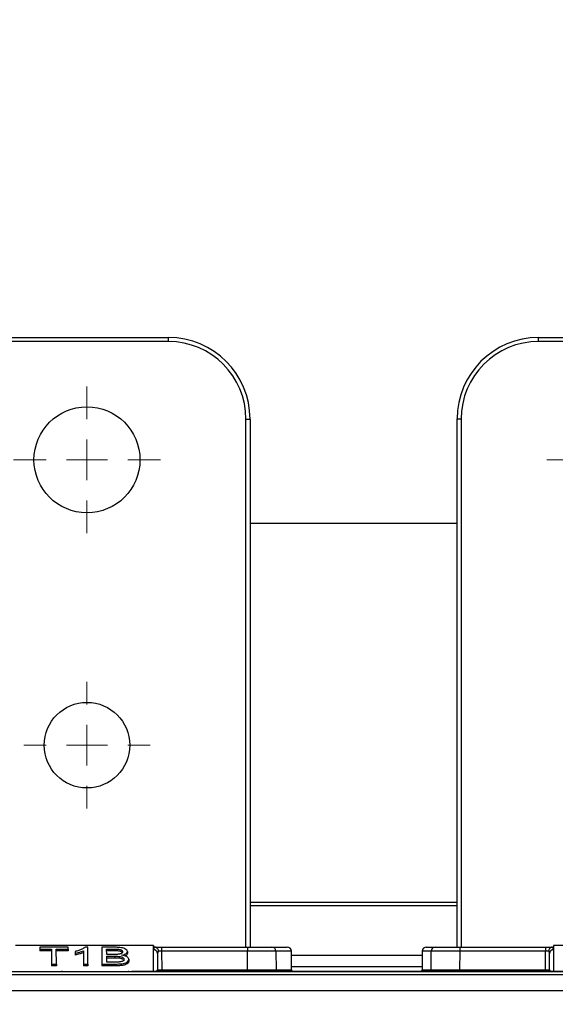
# Paper-space layout 'Sheet1' of a CAD drawing. Header units: millimetres. Extents: x 0 to 420, y 0 to 297.
# Tile 63 of 130: x 66 to 79, y 252 to 276. Entities that reach past the tile are written whole.
import ezdxf

# ---------------------------------------------------------------- set-up
doc = ezdxf.new("R2010")
doc.units = ezdxf.units.MM
doc.layers.add('SLD-0', color=179, linetype='Continuous')
doc.styles.add('SLDTEXTSTYLE1', font='TXT', dxfattribs={"width": 0.75})
doc.styles.add('SLDTEXTSTYLE3', font='TXT', dxfattribs={"width": 0.96})
doc.dimstyles.new('SLDDIMSTYLE0', dxfattribs={"dimtxt": 2.5, "dimasz": 3.302, "dimexe": 0, "dimexo": 0.0625, "dimtad": 1, "dimdec": 1, "dimlfac": 5, "dimrnd": 1e-09, "dimzin": 12, "dimdsep": 46, "dimtxsty": 'SLDTEXTSTYLE1', "dimblk1": 'NONE', "dimblk2": 'NONE', "dimsah": 1, "dimcen": 0.09, "dimadec": 0, "dimazin": 3, "dimtfac": 1, "dimtofl": 0, "dimtmove": 0, "dimatfit": 3, "dimldrblk": 'NONE', "dimfxl": 0, "dimfrac": 2, "dimtolj": 1, "dimtzin": 12, "dimarcsym": 0})
doc.dimstyles.new('SLDDIMSTYLE1', dxfattribs={"dimtxt": 2.5, "dimasz": 3.302, "dimexe": 0, "dimexo": 0.0625, "dimtad": 1, "dimdec": 1, "dimlfac": 5, "dimrnd": 1e-09, "dimzin": 4, "dimdsep": 46, "dimtxsty": 'SLDTEXTSTYLE1', "dimblk1": 'NONE', "dimblk2": 'NONE', "dimsah": 1, "dimcen": 0.09, "dimadec": 0, "dimazin": 1, "dimtfac": 1, "dimtofl": 0, "dimtmove": 0, "dimatfit": 3, "dimldrblk": 'NONE', "dimfxl": 0, "dimfrac": 2, "dimtolj": 1, "dimtzin": 12, "dimarcsym": 0})
doc.dimstyles.new('SLDDIMSTYLE3', dxfattribs={"dimtxt": 2.5, "dimasz": 3.302, "dimexe": 0, "dimexo": 0.0625, "dimtad": 1, "dimdec": 1, "dimlfac": 5, "dimrnd": 1e-09, "dimzin": 4, "dimdsep": 46, "dimtxsty": 'SLDTEXTSTYLE1', "dimblk1": 'NONE', "dimblk2": 'NONE', "dimsah": 1, "dimcen": 0, "dimadec": 0, "dimazin": 1, "dimtfac": 1, "dimtmove": 0, "dimatfit": 3, "dimldrblk": 'NONE', "dimfxl": 0, "dimfrac": 2, "dimtolj": 1, "dimtzin": 12, "dimarcsym": 0})

# ---------------------------------------------------------------- blocks, each defined once
blk = doc.blocks.new('SW_CENTERMARKSYMBOL_12')
at = {"layer": 'SLD-0', "color": 179, "linetype": 'Continuous', "lineweight": 18}
for p, q in [((0, 5), (0, 9)), ((0, 0), (0, 2.5)), ((-5, 0), (-9, 0)), ((0, 0), (-2.5, 0)), ((0, 0), (0, -2.5)), ((0, 0), (2.5, 0)), ((5, 0), (9, 0)), ((0, -5), (0, -9))]:
    blk.add_line(p, q, dxfattribs=at)
blk = doc.blocks.new('SW_CENTERMARKSYMBOL_13')
at = {"layer": 'SLD-0', "color": 179, "linetype": 'Continuous', "lineweight": 18}
for p, q in [((0, 5), (0, 7.75)), ((0, 0), (0, 2.5)), ((-5, 0), (-7.75, 0)), ((0, 0), (-2.5, 0)), ((0, 0), (0, -2.5)), ((0, 0), (2.5, 0)), ((5, 0), (7.75, 0)), ((0, -5), (0, -7.75))]:
    blk.add_line(p, q, dxfattribs=at)
blk = doc.blocks.new('SW_CENTERMARKSYMBOL_14')
at = {"layer": 'SLD-0', "color": 179, "linetype": 'Continuous', "lineweight": 18}
for p, q in [((0, 5), (0, 9)), ((0, 0), (0, 2.5)), ((-5, 0), (-9, 0)), ((0, 0), (-2.5, 0)), ((0, 0), (0, -2.5)), ((0, 0), (2.5, 0)), ((5, 0), (9, 0)), ((0, -5), (0, -9))]:
    blk.add_line(p, q, dxfattribs=at)
blk = doc.blocks.new('_D_1')
at = {"layer": 'SLD-0', "color": 179}
for p, q in [((51.994, 268.22), (51.994, 283.642)), ((80.794, 268.22), (80.794, 283.642)), ((51.994, 282.642), (54.994, 283.142)), ((54.994, 282.142), (54.994, 283.142)), ((77.794, 283.142), (80.794, 282.642)), ((77.794, 283.142), (77.794, 282.142)), ((54.994, 282.142), (51.994, 282.642)), ((51.994, 282.642), (54.994, 282.642)), ((51.994, 282.642), (80.794, 282.642)), ((80.794, 282.642), (77.794, 282.142)), ((80.794, 282.642), (77.794, 282.642))]:
    blk.add_line(p, q, dxfattribs=at)
at = {"layer": 'SLD-0', "color": 179, "insert": (62.237, 285.677), "char_height": 2.5, "attachment_point": 1, "style": 'SLDTEXTSTYLE3'}
blk.add_mtext('144.0', dxfattribs=at)
blk = doc.blocks.new('_None')
blk = doc.blocks.new('_D_2')
at = {"layer": 'SLD-0', "color": 179}
for p, q in [((59.954, 263.866), (59.954, 278.561)), ((88.654, 263.866), (88.654, 278.561)), ((59.954, 277.561), (62.954, 278.061)), ((62.954, 277.061), (62.954, 278.061)), ((85.654, 278.061), (88.654, 277.561)), ((85.654, 278.061), (85.654, 277.061)), ((62.954, 277.061), (59.954, 277.561)), ((59.954, 277.561), (62.954, 277.561)), ((59.954, 277.561), (88.654, 277.561)), ((88.654, 277.561), (85.654, 277.061)), ((88.654, 277.561), (85.654, 277.561))]:
    blk.add_line(p, q, dxfattribs=at)
at = {"layer": 'SLD-0', "color": 179, "insert": (70.147, 280.596), "char_height": 2.5, "attachment_point": 1, "style": 'SLDTEXTSTYLE3'}
blk.add_mtext('143.5', dxfattribs=at)
blk = doc.blocks.new('_D_23')
at = {"layer": 'SLD-0', "color": 179}
for p, q in [((163.999, 261.493), (154.023, 261.493)), ((172.8, 249.896), (163.999, 261.493)), ((171.384, 252.588), (170.588, 251.984)), ((171.384, 252.588), (172.8, 249.896)), ((172.8, 249.896), (170.986, 252.286)), ((172.8, 249.896), (170.588, 251.984)), ((175.52, 246.312), (172.8, 249.896))]:
    blk.add_line(p, q, dxfattribs=at)
at = {"layer": 'SLD-0', "color": 179, "char_height": 2.5, "attachment_point": 1, "style": 'SLDTEXTSTYLE3'}
for s, insert in [('%%c', (152.773, 264.528)), ('9.0', (157.794, 264.566))]:
    blk.add_mtext(s, dxfattribs=dict(at, insert=insert))
blk = doc.blocks.new('_D_24')
at = {"layer": 'SLD-0', "color": 179}
for p, q in [((241.453, 256.697), (250.709, 264.131)), ((250.709, 264.131), (262.532, 264.131)), ((241.453, 256.697), (243.478, 258.965)), ((244.105, 258.186), (243.478, 258.965)), ((241.453, 256.697), (243.792, 258.576)), ((244.105, 258.186), (241.453, 256.697)), ((236.385, 252.627), (241.453, 256.697))]:
    blk.add_line(p, q, dxfattribs=at)
at = {"layer": 'SLD-0', "color": 179, "char_height": 2.5, "attachment_point": 1, "style": 'SLDTEXTSTYLE3'}
for s, insert in [('%%c', (251.047, 267.167)), ('13.0', (256.067, 267.205))]:
    blk.add_mtext(s, dxfattribs=dict(at, insert=insert))

psp = doc.layouts.new('Sheet1')

# ---------------------------------------------------------------- linework, layer by layer
at = {"layer": 'SLD-0', "color": 179, "linetype": 'Continuous', "lineweight": 25}
for p, q in [((65.714, 268.418), (69.714, 268.418)), ((69.714, 268.318), (69.714, 268.418)), ((78.794, 268.32), (78.794, 268.42)), ((78.794, 268.42), (82.794, 268.42)), ((69.714, 268.318), (65.714, 268.318)), ((82.794, 268.32), (78.794, 268.32)), ((71.614, 266.418), (71.714, 266.418)), ((71.714, 266.418), (71.714, 253.466)), ((76.794, 253.466), (76.794, 266.42)), ((76.794, 266.42), (76.894, 266.42)), ((71.714, 263.866), (76.794, 263.866)), ((69.344, 253.502), (65.963, 253.502)), ((66.557, 253.46), (66.556, 253.417)), ((66.556, 253.417), (66.845, 253.417)), ((66.556, 253.417), (66.556, 253.373)), ((66.845, 253.373), (66.556, 253.373)), ((67.25, 253.46), (66.557, 253.46)), ((66.845, 253.417), (66.842, 253.049)), ((66.962, 253.417), (67.251, 253.417)), ((66.965, 253.049), (66.962, 253.417)), ((67.251, 253.373), (66.963, 253.373)), ((67.251, 253.417), (67.25, 253.46)), ((67.251, 253.417), (67.251, 253.373)), ((67.421, 253.358), (67.421, 253.313)), ((67.629, 253.376), (67.626, 253.049)), ((67.735, 253.46), (67.669, 253.46)), ((67.738, 253.049), (67.735, 253.46)), ((68.08, 253.46), (68.076, 253.049)), ((68.412, 253.46), (68.08, 253.46)), ((68.198, 253.286), (68.197, 253.417)), ((68.197, 253.417), (68.373, 253.417)), ((68.373, 253.373), (68.197, 253.373)), ((68.373, 253.417), (68.373, 253.373)), ((68.705, 253.355), (68.705, 253.311)), ((69.349, 252.866), (69.344, 253.502)), ((69.344, 253.502), (69.344, 253.466)), ((69.345, 253.4), (69.344, 253.466)), ((69.344, 253.466), (69.372, 253.466)), ((69.35, 252.87), (69.345, 253.4)), ((69.372, 253.466), (69.544, 253.466)), ((69.544, 253.466), (69.544, 253.367)), ((69.544, 253.466), (71.649, 253.466)), ((69.544, 253.367), (69.548, 252.906)), ((71.649, 253.367), (69.544, 253.367)), ((71.649, 253.466), (71.649, 253.367)), ((71.649, 253.466), (72.249, 253.466)), ((71.653, 252.906), (71.649, 253.367)), ((72.249, 253.466), (72.629, 253.466)), ((72.349, 253.367), (72.353, 252.906)), ((72.733, 252.906), (72.729, 253.367)), ((75.938, 253.367), (75.934, 252.906)), ((76.038, 253.466), (76.258, 253.466)), ((76.154, 252.906), (76.158, 253.367)), ((76.258, 253.466), (76.858, 253.466)), ((76.858, 253.367), (76.854, 252.906)), ((76.858, 253.466), (78.963, 253.466)), ((76.858, 253.466), (76.858, 253.367)), ((78.963, 253.367), (76.858, 253.367)), ((78.959, 252.906), (78.963, 253.367)), ((78.963, 253.466), (79.135, 253.466)), ((78.963, 253.466), (78.963, 253.367)), ((79.135, 253.466), (79.163, 253.466)), ((79.163, 253.502), (79.158, 252.866)), ((79.162, 253.4), (79.158, 252.87)), ((79.163, 253.466), (79.162, 253.4)), ((82.544, 253.502), (79.163, 253.502)), ((79.163, 253.502), (79.163, 253.466)), ((67.421, 253.313), (67.421, 253.268)), ((68.387, 253.286), (68.198, 253.286)), ((68.198, 253.241), (68.4, 253.241)), ((68.2, 253.095), (68.198, 253.241)), ((68.4, 253.197), (68.199, 253.197)), ((68.4, 253.241), (68.4, 253.197)), ((68.62, 253.168), (68.619, 253.124)), ((68.741, 253.167), (68.742, 253.123)), ((69.445, 253.31), (69.448, 252.906)), ((79.059, 252.906), (79.062, 253.31)), ((66.842, 253.049), (66.841, 253.005)), ((66.966, 253.005), (66.841, 253.005)), ((66.842, 253.049), (66.965, 253.049)), ((66.965, 253.049), (66.966, 253.005)), ((67.626, 253.049), (67.626, 253.005)), ((67.626, 253.049), (67.738, 253.049)), ((67.739, 253.005), (67.626, 253.005)), ((67.738, 253.049), (67.739, 253.005)), ((68.076, 253.049), (68.413, 253.049)), ((68.076, 253.049), (68.076, 253.005)), ((68.413, 253.005), (68.076, 253.005)), ((68.415, 253.095), (68.2, 253.095)), ((68.413, 253.049), (68.413, 253.005)), ((69.35, 252.866), (69.35, 252.87)), ((69.548, 252.866), (69.548, 252.906)), ((69.548, 252.906), (71.653, 252.906)), ((71.653, 252.866), (71.653, 252.906)), ((76.854, 252.866), (76.854, 252.906)), ((76.854, 252.906), (78.959, 252.906)), ((78.959, 252.866), (78.959, 252.906)), ((79.158, 252.87), (79.158, 252.866)), ((51.766, 252.796), (81.001, 252.796)), ((68.829, 252.857), (63.938, 252.857)), ((65.854, 252.866), (66.913, 252.866)), ((66.913, 252.866), (67.113, 252.866)), ((67.113, 252.866), (68.543, 252.866)), ((68.543, 252.866), (68.743, 252.866)), ((68.743, 252.866), (81.001, 252.866)), ((68.829, 252.865), (68.829, 252.857)), ((80.287, 252.865), (68.829, 252.865)), ((69.35, 252.866), (69.35, 252.866)), ((69.379, 252.866), (69.35, 252.866)), ((79.158, 252.866), (79.129, 252.866)), ((79.158, 252.866), (79.158, 252.866))]:
    psp.add_line(p, q, dxfattribs=at)
at = {"layer": 'SLD-0', "color": 8, "linetype": 'Continuous', "lineweight": 25}
for p, q in [((71.614, 253.466), (71.614, 266.418)), ((76.894, 266.42), (76.894, 253.466)), ((71.714, 254.569), (76.794, 254.569)), ((71.714, 254.489), (76.794, 254.489)), ((72.729, 253.367), (72.349, 253.367)), ((76.158, 253.367), (75.938, 253.367)), ((72.73, 253.27), (75.937, 253.27)), ((72.353, 252.906), (72.733, 252.906)), ((72.732, 252.99), (75.935, 252.99)), ((75.934, 252.906), (76.154, 252.906)), ((66.913, 252.857), (66.913, 252.866)), ((67.113, 252.857), (67.113, 252.866)), ((68.543, 252.857), (68.543, 252.866)), ((68.743, 252.857), (68.743, 252.866)), ((79.926, 252.392), (52.863, 252.392))]:
    psp.add_line(p, q, dxfattribs=at)
at = {"layer": 'SLD-0', "color": 179, "linetype": 'Continuous', "lineweight": 25}
for centre, radius in [((67.714, 265.418), 1.3), ((67.714, 258.418), 1.05)]:
    psp.add_circle(centre, radius, dxfattribs=at)
for centre, radius, start, end in [((69.714, 266.418), 2, 0, 90), ((78.794, 266.42), 2, 90, 180), ((69.714, 266.418), 1.9, 0, 90), ((78.794, 266.42), 1.9, 90, 180), ((69.349, 253.305), 0.0957, 3.3428, 92.6868), ((72.249, 253.366), 0.1, 0.5, 90.0004), ((72.629, 253.366), 0.1, 0.5, 90), ((76.038, 253.366), 0.1, 90, 179.5), ((76.258, 253.366), 0.1, 90.0001, 179.5), ((79.158, 253.305), 0.0957, 87.3127, 176.6581), ((69.488, 252.906), 0.04, 180.5, 270), ((72.393, 252.906), 0.04, 180.5, 270), ((72.773, 252.906), 0.04, 180.5, 270), ((75.894, 252.906), 0.04, 270, 359.5), ((76.114, 252.906), 0.04, 270, 359.5), ((79.019, 252.906), 0.04, 270, 359.5), ((67.113, 252.766), 0.1, 89.9997, 114.9657), ((68.743, 252.766), 0.1, 90, 114.9657)]:
    psp.add_arc(centre, radius, start, end, dxfattribs=at)
for centre, major_axis, ratio, start_param, end_param in [((69.545, 253.4), (0.2, 0), 0.461511, 2.403073, 3.146712), ((69.545, 253.309), (0.0994, -0.0121), 0.929702, 2.602124, 3.262896), ((69.544, 253.366), (0.1, -0.001), 0.008724, 1.571025, 2.48099), ((71.649, 253.366), (0.7, 0.001), 0.001247, 0.000009, 1.570729), ((76.858, 253.366), (0.7, -0.001), 0.001247, 1.570863, 3.141583), ((78.963, 253.366), (0.1, 0.001), 0.008724, 0.660603, 1.570568), ((78.962, 253.309), (0.0994, 0.0121), 0.929702, 6.161882, 6.822654), ((78.962, 253.4), (0.2, 0), 0.461511, 6.278066, 7.021705), ((69.348, 252.906), (0.1, -0.001), 0.363377, 4.725426, 6.2883), ((69.548, 252.906), (0.1, 0), 0.00349, 3.141611, 4.712328), ((71.653, 252.906), (0.7, 0), 0.000499, 4.71247, 6.28319), ((76.854, 252.906), (0.7, 0), 0.000499, 3.141588, 4.712308), ((78.959, 252.906), (0.1, 0), 0.00349, 4.712447, 6.283167), ((79.159, 252.906), (0.1, 0.001), 0.363377, 3.136478, 4.699342), ((68.829, 252.817), (-0.0332, 0.035), 0.991299, 5.519603, 6.11137)]:
    psp.add_ellipse(centre, major_axis=major_axis, ratio=ratio, start_param=start_param, end_param=end_param, dxfattribs=at)
for points, knots in [([(67.669, 253.46), (67.645, 253.443), (67.602, 253.414), (67.513, 253.381), (67.452, 253.365), (67.421, 253.358)], [0, 0, 0, 0, 0.391035, 0.69486, 1, 1, 1, 1]), ([(67.421, 253.313), (67.454, 253.32), (67.512, 253.333), (67.581, 253.355), (67.615, 253.369), (67.629, 253.376)], [0, 0, 0, 0, 0.436153, 0.756935, 1, 1, 1, 1]), ([(68.373, 253.417), (68.405, 253.417), (68.452, 253.416), (68.51, 253.411), (68.543, 253.402), (68.569, 253.387), (68.585, 253.369), (68.586, 253.356), (68.587, 253.35)], [0, 0, 0, 0, 0.3079073, 0.4494348, 0.5679047, 0.6863313, 0.865666, 1, 1, 1, 1]), ([(68.586, 253.306), (68.584, 253.318), (68.58, 253.335), (68.55, 253.355), (68.516, 253.366), (68.455, 253.372), (68.407, 253.372), (68.373, 253.373)], [0, 0, 0, 0, 0.270519, 0.399595, 0.529658, 0.673599, 1, 1, 1, 1]), ([(68.705, 253.355), (68.702, 253.367), (68.695, 253.393), (68.652, 253.425), (68.589, 253.446), (68.508, 253.458), (68.448, 253.459), (68.412, 253.46)], [0, 0, 0, 0, 0.19727, 0.422416, 0.58666, 0.750534, 1, 1, 1, 1]), ([(68.565, 253.266), (68.583, 253.27), (68.621, 253.279), (68.67, 253.3), (68.7, 253.327), (68.704, 253.347), (68.705, 253.355)], [0, 0, 0, 0, 0.222638, 0.494228, 0.7736791, 1, 1, 1, 1]), ([(69.397, 253.463), (69.393, 253.464), (69.385, 253.466), (69.376, 253.466), (69.372, 253.466)], [0, 0, 0, 0, 0.511982, 1, 1, 1, 1]), ([(69.397, 253.463), (69.406, 253.459), (69.423, 253.451), (69.445, 253.428), (69.459, 253.399), (69.464, 253.378), (69.465, 253.368), (69.465, 253.367)], [0, 0, 0, 0, 0.253865, 0.507698, 0.762692, 0.990711, 1, 1, 1, 1]), ([(79.11, 253.463), (79.101, 253.459), (79.084, 253.451), (79.062, 253.428), (79.048, 253.399), (79.043, 253.378), (79.042, 253.368), (79.042, 253.367)], [0, 0, 0, 0, 0.253867, 0.507696, 0.762695, 0.990711, 1, 1, 1, 1]), ([(79.135, 253.466), (79.131, 253.466), (79.122, 253.466), (79.114, 253.464), (79.11, 253.463)], [0, 0, 0, 0, 0.516723, 1, 1, 1, 1]), ([(67.629, 253.331), (67.603, 253.321), (67.559, 253.303), (67.487, 253.282), (67.442, 253.273), (67.421, 253.268)], [0, 0, 0, 0, 0.417802, 0.717502, 1, 1, 1, 1]), ([(68.496, 253.29), (68.487, 253.289), (68.467, 253.287), (68.43, 253.286), (68.403, 253.286), (68.387, 253.286)], [0, 0, 0, 0, 0.276295, 0.558595, 1, 1, 1, 1]), ([(68.4, 253.241), (68.42, 253.241), (68.465, 253.24), (68.524, 253.236), (68.571, 253.224), (68.602, 253.207), (68.618, 253.187), (68.619, 253.173), (68.62, 253.168)], [0, 0, 0, 0, 0.189558, 0.411116, 0.551651, 0.692161, 0.877508, 1, 1, 1, 1]), ([(68.593, 253.165), (68.59, 253.168), (68.578, 253.177), (68.542, 253.188), (68.479, 253.196), (68.43, 253.197), (68.4, 253.197)], [0, 0, 0, 0, 0.113843, 0.336481, 0.589327, 1, 1, 1, 1]), ([(68.413, 253.049), (68.464, 253.05), (68.543, 253.052), (68.64, 253.07), (68.7, 253.097), (68.735, 253.131), (68.74, 253.156), (68.741, 253.167)], [0, 0, 0, 0, 0.313241, 0.471893, 0.632146, 0.837985, 1, 1, 1, 1]), ([(68.742, 253.123), (68.738, 253.107), (68.731, 253.078), (68.686, 253.044), (68.622, 253.021), (68.529, 253.007), (68.455, 253.006), (68.413, 253.005)], [0, 0, 0, 0, 0.236912, 0.410816, 0.553554, 0.740948, 1, 1, 1, 1]), ([(68.62, 253.168), (68.617, 253.156), (68.612, 253.137), (68.579, 253.115), (68.539, 253.102), (68.508, 253.099), (68.492, 253.097)], [0, 0, 0, 0, 0.372912, 0.580608, 0.790457, 1, 1, 1, 1]), ([(68.587, 253.35), (68.585, 253.341), (68.583, 253.326), (68.558, 253.307), (68.529, 253.296), (68.506, 253.292), (68.496, 253.29)], [0, 0, 0, 0, 0.357334, 0.592723, 0.828817, 1, 1, 1, 1]), ([(68.741, 253.167), (68.739, 253.18), (68.734, 253.204), (68.692, 253.234), (68.634, 253.255), (68.588, 253.262), (68.565, 253.266)], [0, 0, 0, 0, 0.294247, 0.534077, 0.774262, 1, 1, 1, 1]), ([(68.705, 253.311), (68.703, 253.299), (68.698, 253.276), (68.664, 253.257), (68.648, 253.248)], [0, 0, 0, 0, 0.5055654, 1, 1, 1, 1]), ([(68.492, 253.097), (68.485, 253.097), (68.471, 253.096), (68.445, 253.095), (68.426, 253.095), (68.415, 253.095)], [0, 0, 0, 0, 0.267324, 0.542015, 1, 1, 1, 1]), ([(69.379, 252.866), (69.372, 252.867), (69.362, 252.867), (69.353, 252.869), (69.35, 252.87), (69.35, 252.87)], [0, 0, 0, 0, 0.663849, 0.970692, 1, 1, 1, 1]), ([(79.158, 252.87), (79.157, 252.87), (79.154, 252.869), (79.145, 252.867), (79.135, 252.866), (79.129, 252.866)], [0, 0, 0, 0, 0.029278, 0.373689, 1, 1, 1, 1])]:
    psp.add_open_spline(points, degree=3, knots=knots, dxfattribs=at)

# ---------------------------------------------------------------- block references
at = {"color": 7, "linetype": 'Continuous', "xscale": 0.2, "yscale": 0.2, "zscale": 0.2}
for name, p in [('SW_CENTERMARKSYMBOL_12', (67.714, 265.418)), ('SW_CENTERMARKSYMBOL_14', (80.794, 265.42)), ('SW_CENTERMARKSYMBOL_13', (67.714, 258.418))]:
    psp.add_blockref(name, p, dxfattribs=at)

# ---------------------------------------------------------------- dimensions: what is measured, and where the dimension line sits
at = {"layer": 'SLD-0', "color": 179}
for base, p1, p2, dimstyle, picture, middle in [((51.994, 282.642), (80.794, 267.22), (51.994, 267.22), 'SLDDIMSTYLE1', '_D_1', (66.394, 282.642)), ((59.954, 277.561), (88.654, 262.866), (59.954, 262.866), 'SLDDIMSTYLE0', '_D_2', (74.304, 277.561))]:
    dim = psp.add_linear_dim(base=base, p1=p1, p2=p2, dimstyle=dimstyle, dxfattribs=at)
    dim.commit()
    dim.dimension.update_dxf_attribs({"geometry": picture, "text_midpoint": middle, "dimtype": 160})
for p1, picture, middle in [((0.889, 0.948), '_D_24', (257.414, 266.248)), ((0.517, 0.737), '_D_23', (158.218, 263.609))]:
    dim = psp.add_diameter_dim_2p(p1=p1, p2=(0, 0), dimstyle='SLDDIMSTYLE3', dxfattribs=at)
    dim.commit()
    dim.dimension.update_dxf_attribs({"geometry": picture, "text_midpoint": middle, "dimtype": 163})

doc.saveas('drawing.dxf')
